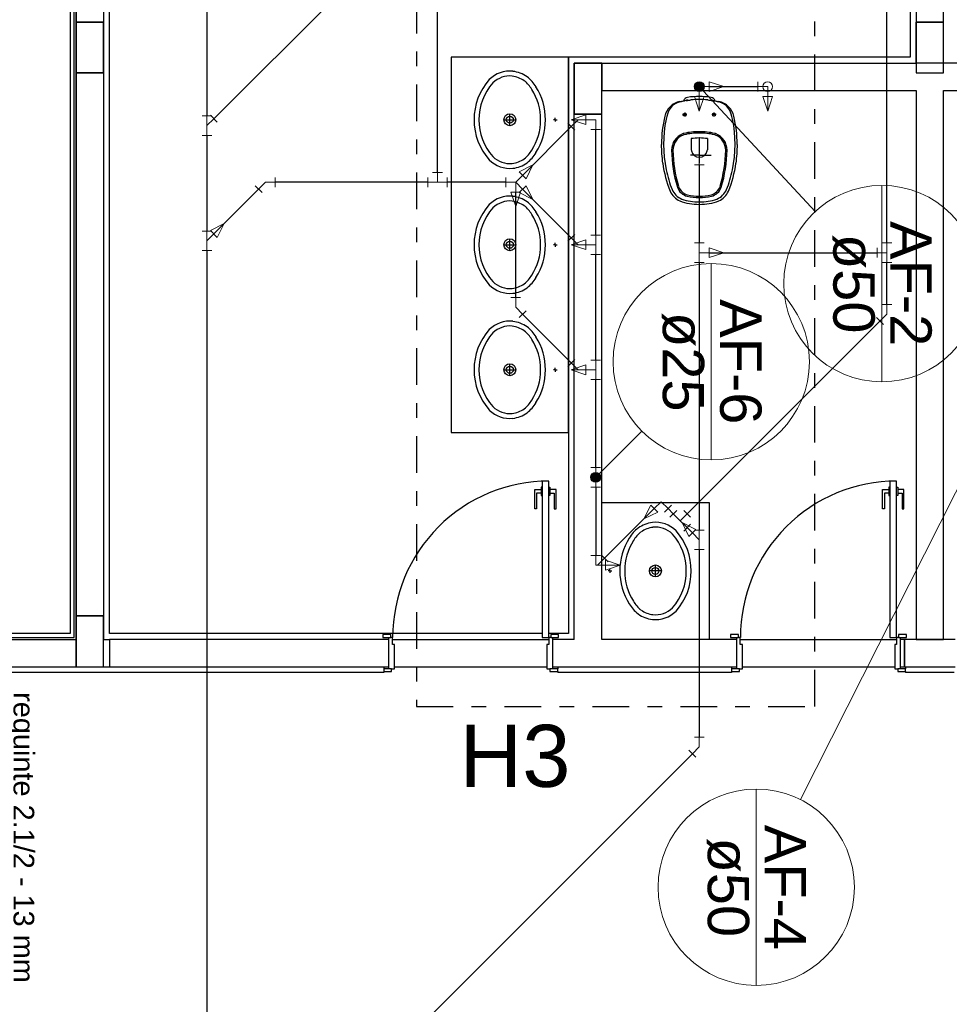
# Model space of a CAD drawing. Header units: millimetres. Extents: x 0 to 354, y 0 to 59.
# Tile 8 of 84: x 18.47 to 24.82, y 43.64 to 50.36. Entities that reach past the tile are written whole.
import ezdxf

# ---------------------------------------------------------------- set-up
doc = ezdxf.new("R2010")
doc.units = ezdxf.units.MM
doc.linetypes.add('DASHDOT', pattern=[1, 0.5, -0.25, 0, -0.25])
for name, color, linetype, lineweight in [('AF-Colunas', 152, 'Continuous', 30), ('AF-Conexões detalhe', 152, 'Continuous', 20), ('AF-Indicação coluna', 2, 'Continuous', 20), ('AF-Textos coluna', 2, 'Continuous', 20), ('AF-Tubos detalhe', 152, 'Continuous', 30), ('AP-Colunas', 196, 'Continuous', 30), ('CV-Conexões detalhe', 32, 'Continuous', 20), ('CV-Tubos detalhe', 32, 'Continuous', 30), ('DI-Detalhes', 1, 'Continuous', 30), ('HI-Textos conexão', 1, 'Continuous', 20), ('SIMBOLOS INT', 1, 'Continuous', 30), ('TQ-Conexões detalhe', 32, 'Continuous', 20), ('TQ-Tubos detalhe', 32, 'Continuous', 30)]:
    doc.layers.add(name, color=color, linetype=linetype, lineweight=lineweight)
doc.styles.add('Arial', font='arial.ttf')

msp = doc.modelspace()

# ---------------------------------------------------------------- linework, layer by layer
at = {"color": 1}
for p, q in [((19.044, 54.3922), (19.044, 46.1262)), ((18.844, 46.1392), (18.844, 54.1922)), ((18.857, 46.1262), (18.857, 54.2062)), ((24.59, 54.2062), (24.59, 50.3392)), ((24.777, 50.3392), (24.777, 54.2062)), ((18.817, 54.1662), (18.817, 46.1662)), ((18.857, 54.0462), (18.857, 50.3392)), ((19.084, 46.1662), (19.084, 51.4592)), ((24.55, 51.4592), (24.55, 50.0992)), ((19.044, 50.3392), (18.857, 50.3392)), ((18.857, 50.3392), (18.857, 49.9922)), ((18.857, 50.3392), (19.044, 50.3392)), ((19.044, 49.9922), (19.044, 50.3392)), ((24.777, 50.3392), (24.59, 50.3392)), ((24.59, 50.3392), (24.59, 49.9922)), ((24.59, 50.3392), (24.777, 50.3392)), ((24.59, 50.0592), (24.59, 50.3392)), ((24.777, 49.9922), (24.777, 50.3392)), ((24.55, 50.0992), (22.217, 50.0992)), ((22.217, 50.0992), (22.217, 46.1662)), ((22.444, 50.0592), (22.257, 50.0592)), ((22.257, 50.0592), (22.257, 49.7122)), ((22.257, 50.0592), (24.55, 50.0592)), ((22.257, 46.1662), (22.257, 50.0592)), ((22.444, 49.7122), (22.444, 50.0592)), ((22.444, 50.0592), (22.444, 49.8722)), ((24.55, 50.0592), (24.59, 50.0592)), ((26.924, 50.0592), (24.59, 50.0592)), ((18.857, 49.9922), (19.044, 49.9922)), ((18.857, 49.9922), (18.857, 46.2862)), ((19.044, 49.9922), (18.857, 49.9922)), ((24.59, 49.9922), (24.777, 49.9922)), ((22.444, 49.8722), (24.59, 49.8722)), ((24.59, 49.8722), (24.59, 46.1262)), ((24.777, 46.1262), (24.777, 49.8722)), ((24.777, 49.8722), (26.924, 49.8722)), ((22.257, 49.7122), (22.444, 49.7122)), ((22.444, 49.7122), (22.257, 49.7122)), ((22.444, 46.1262), (22.444, 49.7122)), ((22.084, 47.2062), (22.037, 47.2062)), ((22.037, 47.2062), (22.037, 46.1392)), ((22.084, 46.1392), (22.084, 47.2062)), ((24.457, 47.2062), (24.41, 47.2062)), ((24.41, 47.2062), (24.41, 46.1392)), ((24.457, 46.1392), (24.457, 47.2062)), ((21.988, 47.0182), (21.988, 47.1502)), ((21.988, 47.1502), (22.03, 47.1502)), ((22.03, 47.1232), (22, 47.1232)), ((22, 47.1232), (22, 47.0182)), ((22.037, 47.1652), (22.03, 47.1652)), ((22.03, 47.1652), (22.03, 47.1372)), ((22.03, 47.1372), (22.03, 47.1092)), ((22.084, 47.1652), (22.091, 47.1652)), ((22.091, 47.1652), (22.091, 47.1372)), ((22.133, 47.1502), (22.091, 47.1502)), ((22.091, 47.1372), (22.091, 47.1092)), ((22.091, 47.1232), (22.12, 47.1232)), ((22.12, 47.1232), (22.12, 47.0182)), ((22.133, 47.0182), (22.133, 47.1502)), ((24.361, 47.0182), (24.361, 47.1502)), ((24.361, 47.1502), (24.404, 47.1502)), ((24.404, 47.1232), (24.374, 47.1232)), ((24.374, 47.1232), (24.374, 47.0182)), ((24.41, 47.1652), (24.404, 47.1652)), ((24.404, 47.1652), (24.404, 47.1372)), ((24.404, 47.1372), (24.404, 47.1092)), ((24.457, 47.1652), (24.464, 47.1652)), ((24.464, 47.1652), (24.464, 47.1372)), ((24.506, 47.1502), (24.464, 47.1502)), ((24.464, 47.1372), (24.464, 47.1092)), ((24.464, 47.1232), (24.494, 47.1232)), ((24.494, 47.1232), (24.494, 47.0182)), ((24.506, 47.0182), (24.506, 47.1502)), ((22.03, 47.1092), (22.037, 47.1092)), ((22.091, 47.1092), (22.084, 47.1092)), ((24.404, 47.1092), (24.41, 47.1092)), ((24.464, 47.1092), (24.457, 47.1092)), ((22, 47.0182), (21.988, 47.0182)), ((22.12, 47.0182), (22.133, 47.0182)), ((24.374, 47.0182), (24.361, 47.0182)), ((24.494, 47.0182), (24.506, 47.0182)), ((19.044, 46.2862), (18.857, 46.2862)), ((18.857, 46.2862), (18.857, 45.9392)), ((18.857, 46.2862), (19.044, 46.2862)), ((19.044, 45.9392), (19.044, 46.2862)), ((18.817, 46.1662), (8.844, 46.1662)), ((8.844, 46.1392), (18.844, 46.1392)), ((13.39, 46.1262), (18.857, 46.1262)), ((18.857, 45.9392), (18.857, 46.1262)), ((19.044, 46.1262), (19.084, 46.1262)), ((22.037, 46.1662), (19.084, 46.1662)), ((19.084, 46.1262), (19.084, 45.9392)), ((20.99, 46.1262), (19.084, 46.1262)), ((21.004, 46.1592), (20.95, 46.1592)), ((20.95, 46.1592), (20.95, 46.1392)), ((20.95, 46.1392), (21.004, 46.1392)), ((20.99, 46.1392), (20.99, 45.9262)), ((21.004, 46.1392), (21.004, 46.1592)), ((21.017, 46.1392), (21.004, 46.1392)), ((21.017, 46.0922), (21.017, 46.1392)), ((21.017, 46.1262), (22.084, 46.1262)), ((22.037, 46.1392), (22.084, 46.1392)), ((22.217, 46.1662), (22.084, 46.1662)), ((22.097, 46.1392), (22.084, 46.1392)), ((22.084, 46.1392), (22.084, 46.0922)), ((22.097, 46.1592), (22.097, 46.1392)), ((22.15, 46.1592), (22.097, 46.1592)), ((22.097, 46.1392), (22.15, 46.1392)), ((22.11, 45.9262), (22.11, 46.1392)), ((22.257, 46.1262), (22.11, 46.1262)), ((22.15, 46.1392), (22.15, 46.1592)), ((22.257, 46.1262), (22.257, 46.1662)), ((23.364, 46.1262), (22.444, 46.1262)), ((23.377, 46.1592), (23.324, 46.1592)), ((23.324, 46.1592), (23.324, 46.1392)), ((23.324, 46.1392), (23.377, 46.1392)), ((23.364, 46.1392), (23.364, 45.9262)), ((23.377, 46.1392), (23.377, 46.1592)), ((23.39, 46.1392), (23.377, 46.1392)), ((23.39, 46.0922), (23.39, 46.1392)), ((23.39, 46.1262), (24.457, 46.1262)), ((24.41, 46.1392), (24.457, 46.1392)), ((24.47, 46.1392), (24.457, 46.1392)), ((24.457, 46.1392), (24.457, 46.0922)), ((24.47, 46.1592), (24.47, 46.1392)), ((24.524, 46.1592), (24.47, 46.1592)), ((24.47, 46.1392), (24.524, 46.1392)), ((24.484, 45.9262), (24.484, 46.1392)), ((24.51, 46.1262), (24.484, 46.1262)), ((24.857, 46.1262), (24.51, 46.1262)), ((24.51, 46.1262), (24.51, 45.9392)), ((24.51, 45.9392), (24.51, 46.1262)), ((24.524, 46.1392), (24.524, 46.1592)), ((24.59, 46.1262), (24.777, 46.1262)), ((21.03, 46.0922), (21.017, 46.0922)), ((21.03, 45.9262), (21.03, 46.0922)), ((22.084, 46.0922), (22.07, 46.0922)), ((22.07, 46.0922), (22.07, 45.9262)), ((23.404, 46.0922), (23.39, 46.0922)), ((23.404, 45.9262), (23.404, 46.0922)), ((24.457, 46.0922), (24.444, 46.0922)), ((24.444, 46.0922), (24.444, 45.9262)), ((13.39, 45.9392), (18.857, 45.9392)), ((18.857, 45.9392), (19.044, 45.9392)), ((19.044, 45.9392), (19.084, 45.9392)), ((19.084, 45.9392), (20.99, 45.9392)), ((20.957, 45.9392), (20.957, 45.9262)), ((21.01, 45.9262), (20.957, 45.9262)), ((20.957, 45.9262), (20.957, 45.9062)), ((20.957, 45.9062), (20.957, 45.8992)), ((20.957, 45.9062), (21.01, 45.9062)), ((21.01, 45.9062), (21.01, 45.9262)), ((21.01, 45.9262), (21.03, 45.9262)), ((21.03, 45.9392), (22.07, 45.9392)), ((22.07, 45.9262), (22.09, 45.9262)), ((22.144, 45.9262), (22.09, 45.9262)), ((22.09, 45.9262), (22.09, 45.9062)), ((22.09, 45.9062), (22.144, 45.9062)), ((22.11, 45.9392), (23.364, 45.9392)), ((22.144, 45.9392), (22.144, 45.9262)), ((22.144, 45.9062), (22.144, 45.9262)), ((22.144, 45.9062), (22.144, 45.8992)), ((23.33, 45.9392), (23.33, 45.9262)), ((23.384, 45.9262), (23.33, 45.9262)), ((23.33, 45.9262), (23.33, 45.9062)), ((23.33, 45.9062), (23.33, 45.8992)), ((23.33, 45.9062), (23.384, 45.9062)), ((23.384, 45.9062), (23.384, 45.9262)), ((23.384, 45.9262), (23.404, 45.9262)), ((23.404, 45.9392), (24.444, 45.9392)), ((24.444, 45.9262), (24.464, 45.9262)), ((24.517, 45.9262), (24.464, 45.9262)), ((24.464, 45.9262), (24.464, 45.9062)), ((24.464, 45.9062), (24.517, 45.9062)), ((24.484, 45.9392), (24.51, 45.9392)), ((24.51, 45.9392), (24.857, 45.9392)), ((24.517, 45.9392), (24.517, 45.9262)), ((24.517, 45.9062), (24.517, 45.9262)), ((24.517, 45.9062), (24.517, 45.8992)), ((20.957, 45.8992), (8.837, 45.8992)), ((23.33, 45.8992), (22.144, 45.8992)), ((24.85, 45.8992), (24.517, 45.8992))]:
    msp.add_line(p, q, dxfattribs=at)
for centre in [(22.084, 46.1402), (24.457, 46.1402)]:
    msp.add_arc(centre, 1.0667, 90.032, 180.032, dxfattribs=at)
at = {"layer": 'AF-Colunas', "linetype": 'Continuous', "const_width": 0.0333}
for points in [[(23.1103, 49.8822, 1), (23.1103, 49.9155, 1)], [(22.403, 47.2163, 1), (22.403, 47.2496, 1)]]:
    msp.add_lwpolyline(points, format="xyb", close=True, dxfattribs=at)
at = {"layer": 'AF-Colunas', "linetype": 'Continuous'}
for centre in [(23.1103, 49.8988), (22.403, 47.2329)]:
    msp.add_circle(centre, 0.0333, dxfattribs=at)
at = {"layer": 'AF-Conexões detalhe', "linetype": 'Continuous'}
for p, q in [((23.1103, 49.8988), (23.177, 49.8988)), ((23.1103, 49.8988), (23.1103, 49.7322)), ((23.177, 49.9322), (23.177, 49.8655)), ((23.177, 49.9322), (23.277, 49.8988)), ((23.177, 49.8655), (23.277, 49.8988)), ((23.5103, 49.9322), (23.5103, 49.8655)), ((23.577, 49.8988), (23.5103, 49.8988)), ((23.577, 49.8988), (23.577, 49.7322)), ((23.1436, 49.8322), (23.077, 49.8322)), ((23.077, 49.8322), (23.1103, 49.7322)), ((23.1436, 49.8322), (23.1103, 49.7322)), ((23.6103, 49.8322), (23.5436, 49.8322)), ((23.5436, 49.8322), (23.577, 49.7322)), ((23.6103, 49.8322), (23.577, 49.7322)), ((22.3363, 49.7063), (22.2363, 49.673)), ((22.403, 49.673), (22.2363, 49.673)), ((22.3363, 49.6397), (22.2363, 49.673)), ((22.3363, 49.7063), (22.3363, 49.6397)), ((22.403, 49.673), (22.403, 49.6063)), ((22.4363, 49.6063), (22.3696, 49.6063)), ((22.4363, 48.8863), (22.3696, 48.8863)), ((22.403, 48.8197), (22.403, 48.8863)), ((22.3363, 48.853), (22.2363, 48.8197)), ((22.403, 48.8197), (22.2363, 48.8197)), ((22.3363, 48.7863), (22.2363, 48.8197)), ((22.3363, 48.853), (22.3363, 48.7863)), ((22.403, 48.8197), (22.403, 48.753)), ((22.4363, 48.753), (22.3696, 48.753)), ((22.3363, 47.9995), (22.2363, 47.9662)), ((22.3363, 47.9995), (22.3363, 47.9329)), ((22.4363, 48.0329), (22.3696, 48.0329)), ((22.403, 47.9662), (22.403, 48.0329)), ((22.403, 47.9662), (22.2363, 47.9662)), ((22.3363, 47.9329), (22.2363, 47.9662)), ((22.403, 47.9662), (22.403, 47.8995)), ((22.4363, 47.8995), (22.3696, 47.8995)), ((22.4363, 47.2995), (22.3696, 47.2995)), ((22.403, 47.2329), (22.403, 47.2995)), ((22.403, 47.2329), (22.403, 47.1662)), ((22.4363, 47.1662), (22.3696, 47.1662)), ((22.4363, 46.6994), (22.3696, 46.6994)), ((22.403, 46.6327), (22.403, 46.6994)), ((22.4696, 46.6661), (22.4696, 46.5994)), ((22.4696, 46.6661), (22.5696, 46.6327)), ((22.403, 46.6327), (22.5696, 46.6327)), ((22.4696, 46.5994), (22.5696, 46.6327))]:
    msp.add_line(p, q, dxfattribs=at)
for centre in [(23.1103, 49.8988), (23.1103, 49.8988), (23.1103, 49.8988), (23.1103, 49.8988), (23.577, 49.8988), (23.577, 49.8988), (22.403, 47.2329), (22.403, 47.2329)]:
    msp.add_circle(centre, 0.0333, dxfattribs=at)
at = {"layer": 'AF-Indicação coluna'}
for p, q in [((23.1103, 49.8988), (23.9008, 49.0459)), ((26.2566, 49.8988), (23.8005, 45.0327)), ((24.3562, 49.2245), (24.3562, 47.8845)), ((23.1917, 48.6916), (23.1917, 47.3516)), ((22.403, 47.2329), (22.718, 47.5479)), ((23.4986, 45.1045), (23.4986, 43.7645))]:
    msp.add_line(p, q, dxfattribs=at)
for centre in [(24.3562, 48.5545), (23.1917, 48.0216), (23.4986, 44.4345)]:
    msp.add_circle(centre, 0.67, dxfattribs=at)
at = {"layer": 'AF-Tubos detalhe'}
for p, q in [((23.177, 49.8988), (23.5103, 49.8988)), ((22.403, 48.8863), (22.403, 49.6063)), ((22.403, 48.0329), (22.403, 48.753)), ((22.403, 47.2995), (22.403, 47.8995)), ((22.403, 47.1662), (22.403, 46.6994))]:
    msp.add_line(p, q, dxfattribs=at)
at = {"layer": 'AP-Colunas'}
for points in [[(22.217, 50.0992), (21.417, 50.0992), (21.417, 47.5392), (22.217, 47.5392), (22.217, 50.0992)], [(23.1773, 46.1262), (22.444, 46.1262), (22.444, 47.0595), (23.1773, 47.0595), (23.1773, 46.1262)]]:
    msp.add_lwpolyline(points, close=True, dxfattribs=at)
at = {"layer": 'CV-Conexões detalhe', "linetype": 'Continuous'}
for p, q in [((24.3232, 48.7985), (24.3232, 48.7318)), ((24.4232, 48.8318), (24.3566, 48.8318)), ((24.3899, 48.7651), (24.3899, 48.8318)), ((24.3899, 48.7651), (24.3232, 48.7651)), ((24.3899, 48.7651), (24.3899, 48.6985)), ((24.4232, 48.6985), (24.3566, 48.6985)), ((24.4232, 48.4126), (24.3566, 48.4126)), ((24.3899, 48.3459), (24.3899, 48.4126)), ((24.3663, 48.2752), (24.3192, 48.3224)), ((24.3899, 48.3459), (24.3428, 48.2988))]:
    msp.add_line(p, q, dxfattribs=at)
at = {"layer": 'CV-Tubos detalhe'}
for p, q in [((24.3899, 48.8318), (24.3899, 50.6726)), ((21.3236, 49.3131), (21.3236, 50.4726)), ((23.177, 48.7651), (24.3232, 48.7651)), ((24.3899, 48.4126), (24.3899, 48.6985)), ((23.027, 46.9831), (24.3428, 48.2988))]:
    msp.add_line(p, q, dxfattribs=at)
at = {"layer": 'DI-Detalhes', "color": 2, "linetype": 'DASHDOT', "ltscale": 0.5}
msp.add_lwpolyline([(21.1809, 50.5128), (21.1809, 45.6691), (23.8985, 45.6691), (23.8985, 50.5128), (21.1809, 50.5128)], close=True, dxfattribs=at)
at = {"layer": 'SIMBOLOS INT', "linetype": 'Continuous'}
for p, q in [((23.1233, 49.8989), (23.0973, 49.8989)), ((23.1103, 49.9119), (23.1103, 49.8859)), ((22.9773, 49.7979), (23.0223, 49.8069)), ((23.1983, 49.8069), (23.2433, 49.7979)), ((21.776, 49.673), (21.858, 49.673)), ((21.817, 49.632), (21.817, 49.713)), ((22.127, 49.673), (22.114, 49.673)), ((22.127, 49.673), (22.127, 49.686)), ((22.127, 49.673), (22.127, 49.66)), ((22.127, 49.673), (22.14, 49.673)), ((22.9953, 49.7079), (23.0223, 49.7079)), ((23.0103, 49.7219), (23.0103, 49.6949)), ((23.2253, 49.7079), (23.1983, 49.7079)), ((23.2103, 49.7219), (23.2103, 49.6949)), ((23.0553, 49.5439), (23.0553, 49.4669)), ((23.1103, 49.5919), (23.1103, 49.5819)), ((23.1103, 49.5489), (23.1103, 49.4179)), ((23.1653, 49.5439), (23.1653, 49.4669)), ((21.817, 48.7787), (21.817, 48.8597)), ((21.776, 48.8197), (21.858, 48.8197)), ((22.127, 48.8197), (22.114, 48.8197)), ((22.127, 48.8197), (22.127, 48.8327)), ((22.127, 48.8197), (22.127, 48.8067)), ((22.127, 48.8197), (22.14, 48.8197)), ((21.817, 47.9254), (21.817, 48.0064)), ((21.776, 47.9664), (21.858, 47.9664)), ((22.127, 47.9664), (22.114, 47.9664)), ((22.127, 47.9664), (22.127, 47.9794)), ((22.127, 47.9664), (22.127, 47.9534)), ((22.127, 47.9664), (22.14, 47.9664)), ((22.5006, 46.5934), (22.4876, 46.5934)), ((22.5006, 46.5934), (22.5006, 46.6064)), ((22.5006, 46.5934), (22.5006, 46.5804)), ((22.5006, 46.5934), (22.5136, 46.5934)), ((22.8516, 46.5934), (22.7696, 46.5934)), ((22.8106, 46.5524), (22.8106, 46.6334))]:
    msp.add_line(p, q, dxfattribs=at)
at = {"layer": 'SIMBOLOS INT'}
for q in [(23.0493, 49.4319), (23.1903, 49.4319), (23.1103, 49.3769)]:
    msp.add_line((23.1103, 49.4319), q, dxfattribs=at)
at = {"layer": 'SIMBOLOS INT', "linetype": 'Continuous'}
for centre, radius in [((21.817, 49.673), 0.0407), ((21.817, 49.673), 0.024), ((23.0103, 49.7079), 0.01), ((23.2103, 49.7079), 0.01), ((21.817, 48.8197), 0.0407), ((21.817, 48.8197), 0.024), ((21.817, 47.9664), 0.0407), ((21.817, 47.9664), 0.024), ((22.8106, 46.5934), 0.0407), ((22.8106, 46.5934), 0.024)]:
    msp.add_circle(centre, radius, dxfattribs=at)
for centre, radius, start, end in [((21.818, 49.803), 0.2023, 84.453, 134.382), ((21.812, 49.793), 0.2119, 54.523, 83.177), ((21.981, 49.676), 0.4079, 138.324, 180.484), ((21.818, 49.803), 0.169, 84.578, 134.002), ((21.812, 49.793), 0.1786, 54.805, 83.057), ((21.777, 49.767), 0.2212, 30.575, 51.253), ((21.777, 49.767), 0.2545, 30.725, 51.484), ((21.981, 49.676), 0.3746, 138.504, 180.484), ((21.651, 49.676), 0.3758, 359.5504, 32.828), ((21.651, 49.676), 0.4091, 359.5504, 32.738), ((23.0973, 49.3919), 0.4191, 100.909, 104.325), ((23.0373, 49.7879), 0.0381, 100.728, 157.436), ((23.0273, 49.7509), 0.0533, 95.148, 100.909), ((23.0263, 49.7889), 0.0186, 64.764, 102.555), ((23.0003, 50.0569), 0.2538, 275.14767, 281.9677), ((23.1133, 49.3139), 0.5183, 90.322, 99.205), ((23.0973, 49.3919), 0.4191, 88.177, 96.047), ((23.1233, 49.3919), 0.4191, 83.952, 91.823), ((23.1073, 49.3139), 0.5183, 80.795, 89.677), ((23.2203, 50.0569), 0.2538, 258.032, 264.852), ((23.1943, 49.7889), 0.0186, 77.445, 115.235), ((23.1833, 49.7879), 0.0381, 22.564, 79.271), ((23.1933, 49.7509), 0.0533, 79.09, 84.852), ((23.1233, 49.3919), 0.4191, 75.675, 79.09), ((23.0043, 49.6659), 0.1339, 134.594, 166.176), ((23.0973, 49.6439), 0.2158, 153.276, 170.951), ((23.0003, 49.6859), 0.1108, 102.232, 150.2), ((23.0033, 49.6689), 0.1311, 101.567, 135.171), ((23.0113, 49.6939), 0.1051, 99.531, 108.882), ((23.2093, 49.6939), 0.1051, 71.117, 80.469), ((23.2173, 49.6689), 0.1311, 44.828, 78.433), ((23.2203, 49.6859), 0.1108, 29.8, 77.768), ((23.2163, 49.6659), 0.1339, 13.824, 45.405), ((23.1233, 49.6439), 0.2158, 9.049, 26.724), ((21.981, 49.67), 0.4079, 179.516, 221.676), ((21.981, 49.67), 0.3746, 179.516, 221.496), ((21.651, 49.67), 0.3758, 327.172, 0.4496), ((21.651, 49.67), 0.4091, 327.262, 0.4496), ((23.7213, 49.4979), 0.8698, 166.693, 179.591), ((23.7253, 49.5059), 0.8592, 168.471, 191.749), ((22.4953, 49.5059), 0.8592, 348.2507, 11.529), ((22.4993, 49.4979), 0.8698, 0.4091, 13.307), ((23.0423, 49.4649), 0.1211, 112.531, 180.215), ((23.0423, 49.4649), 0.1118, 112.531, 180.187), ((23.0193, 49.5189), 0.0627, 103.585, 112.531), ((23.0193, 49.5189), 0.0533, 103.585, 112.531), ((23.1063, 49.1599), 0.4317, 89.466, 103.585), ((23.1063, 49.1599), 0.4224, 89.466, 103.585), ((23.1113, 49.2119), 0.3367, 90.206, 99.552), ((23.1143, 49.1599), 0.4317, 76.415, 90.533), ((23.1143, 49.1599), 0.4224, 76.415, 90.533), ((23.1093, 49.2119), 0.3367, 80.448, 89.793), ((23.2013, 49.5189), 0.0533, 67.469, 76.415), ((23.2013, 49.5189), 0.0627, 67.469, 76.415), ((23.1783, 49.4649), 0.1118, 359.8127, 67.469), ((23.1783, 49.4649), 0.1211, 359.7847, 67.469), ((21.777, 49.579), 0.2212, 308.7471, 329.425), ((23.7173, 49.5029), 0.8667, 179.924, 188.416), ((23.8373, 49.4789), 0.9163, 180.905, 196.827), ((23.8373, 49.4789), 0.907, 180.909, 196.815), ((22.3833, 49.4789), 0.907, 343.1847, 359.0907), ((22.3833, 49.4789), 0.9163, 343.1727, 359.0947), ((22.5033, 49.5029), 0.8667, 351.5837, 0.0753), ((21.818, 49.543), 0.2023, 225.618, 275.54801), ((21.818, 49.543), 0.169, 225.998, 275.42199), ((21.812, 49.552), 0.1786, 276.94299, 305.195), ((21.777, 49.579), 0.2545, 308.516, 329.275), ((21.812, 49.552), 0.2119, 276.82294, 305.477), ((23.6133, 49.4749), 0.7591, 187.447, 202.375), ((23.7073, 49.4979), 0.8396, 191.49, 201.074), ((22.5133, 49.4979), 0.8396, 338.9257, 348.5097), ((22.6073, 49.4749), 0.7591, 337.6247, 352.5527), ((23.0393, 49.2479), 0.1261, 203.861, 247.296), ((23.0503, 49.2439), 0.0952, 199.084, 256.642), ((23.0503, 49.2439), 0.0859, 199.203, 256.685), ((23.1703, 49.2439), 0.0859, 283.3147, 340.7967), ((23.1703, 49.2439), 0.0952, 283.3577, 340.9157), ((23.1813, 49.2479), 0.1261, 292.7037, 336.1387), ((21.818, 48.9497), 0.2023, 84.453, 134.382), ((21.812, 48.9397), 0.2119, 54.523, 83.177), ((22.9603, 49.2059), 0.0533, 202.375, 206.053), ((23.0313, 49.2389), 0.1312, 204.091, 245.766), ((23.1063, 49.4819), 0.3694, 251.696, 270.62068), ((23.1053, 49.4589), 0.3168, 255.832, 270.87167), ((23.1053, 49.4589), 0.3075, 255.819, 270.87167), ((23.1143, 49.4819), 0.3694, 269.379, 288.3037), ((23.1153, 49.4589), 0.3168, 269.128, 284.1677), ((23.1153, 49.4589), 0.3075, 269.128, 284.1807), ((23.1893, 49.2389), 0.1312, 294.2337, 335.9087), ((23.2603, 49.2059), 0.0533, 333.9467, 337.6247), ((21.981, 48.8227), 0.4079, 138.324, 180.484), ((21.981, 48.8227), 0.3746, 138.504, 180.484), ((21.818, 48.9497), 0.169, 84.578, 134.002), ((21.812, 48.9397), 0.1786, 54.805, 83.057), ((21.777, 48.9137), 0.2212, 30.575, 51.253), ((21.777, 48.9137), 0.2545, 30.725, 51.484), ((23.1053, 49.4509), 0.3554, 248.807, 270.78468), ((23.1153, 49.4509), 0.3554, 269.215, 291.1927), ((21.651, 48.8227), 0.3758, 359.5504, 32.828), ((21.651, 48.8227), 0.4091, 359.5504, 32.738), ((21.981, 48.8167), 0.4079, 179.516, 221.676), ((21.981, 48.8167), 0.3746, 179.516, 221.496), ((21.651, 48.8167), 0.3758, 327.172, 0.4496), ((21.651, 48.8167), 0.4091, 327.262, 0.4496), ((21.777, 48.7257), 0.2212, 308.7471, 329.425), ((21.777, 48.7257), 0.2545, 308.516, 329.275), ((21.818, 48.6897), 0.2023, 225.618, 275.54801), ((21.818, 48.6897), 0.169, 225.998, 275.42199), ((21.812, 48.6987), 0.1786, 276.94299, 305.195), ((21.812, 48.6987), 0.2119, 276.82294, 305.477), ((21.818, 48.0964), 0.2023, 84.453, 134.382), ((21.818, 48.0964), 0.169, 84.578, 134.002), ((21.812, 48.0864), 0.1786, 54.805, 83.057), ((21.812, 48.0864), 0.2119, 54.523, 83.177), ((21.777, 48.0604), 0.2545, 30.725, 51.484), ((21.981, 47.9694), 0.4079, 138.324, 180.484), ((21.981, 47.9694), 0.3746, 138.504, 180.484), ((21.777, 48.0604), 0.2212, 30.575, 51.253), ((21.651, 47.9694), 0.4091, 359.5504, 32.738), ((21.651, 47.9694), 0.3758, 359.5504, 32.828), ((21.981, 47.9634), 0.4079, 179.516, 221.676), ((21.981, 47.9634), 0.3746, 179.516, 221.496), ((21.651, 47.9634), 0.3758, 327.172, 0.4496), ((21.651, 47.9634), 0.4091, 327.262, 0.4496), ((21.777, 47.8724), 0.2212, 308.7471, 329.425), ((21.777, 47.8724), 0.2545, 308.516, 329.275), ((21.818, 47.8364), 0.2023, 225.618, 275.54801), ((21.818, 47.8364), 0.169, 225.998, 275.42199), ((21.812, 47.8454), 0.1786, 276.94299, 305.195), ((21.812, 47.8454), 0.2119, 276.82294, 305.477), ((22.8156, 46.7134), 0.2119, 96.823, 125.477), ((22.8096, 46.7234), 0.2023, 45.618, 95.548), ((22.8506, 46.6874), 0.2545, 128.516, 149.275), ((22.8506, 46.6874), 0.2212, 128.747, 149.424), ((22.8156, 46.7134), 0.1786, 96.943, 125.195), ((22.8096, 46.7234), 0.169, 45.998, 95.422), ((22.6466, 46.5964), 0.3746, 359.516, 41.496), ((22.6466, 46.5964), 0.4079, 359.516, 41.676), ((22.9766, 46.5964), 0.4091, 147.262, 180.45), ((22.9766, 46.5964), 0.3758, 147.172, 180.45), ((22.9766, 46.5904), 0.4091, 179.55, 212.738), ((22.9766, 46.5904), 0.3758, 179.55, 212.828), ((22.6466, 46.5904), 0.3746, 318.504, 0.484), ((22.6466, 46.5904), 0.4079, 318.324, 0.484), ((22.8506, 46.4994), 0.2212, 210.575, 231.253), ((22.8506, 46.4994), 0.2545, 210.725, 231.484), ((22.8156, 46.4724), 0.1786, 234.805, 263.057), ((22.8096, 46.4634), 0.2023, 264.452, 314.382), ((22.8096, 46.4634), 0.169, 264.578, 314.002), ((22.8156, 46.4724), 0.2119, 234.523, 263.177)]:
    msp.add_arc(centre, radius, start, end, dxfattribs=at)
at = {"layer": 'SIMBOLOS INT'}
for centre, radius, start, end in [((23.0823, 49.4669), 0.0267, 180, 193.116), ((23.1383, 49.4669), 0.0267, 346.8837, 359.9997), ((23.1093, 49.4729), 0.055, 193.116, 270.43867), ((23.1113, 49.4729), 0.055, 269.561, 346.8837)]:
    msp.add_arc(centre, radius, start, end, dxfattribs=at)
at = {"layer": 'TQ-Conexões detalhe', "linetype": 'Continuous'}
for p, q in [((19.783, 49.6995), (19.7163, 49.6995)), ((19.7496, 49.6329), (19.7496, 49.6995)), ((19.7496, 49.6329), (19.7968, 49.68)), ((19.7732, 49.7036), (19.8204, 49.6564)), ((22.2836, 49.6731), (22.2365, 49.626)), ((19.7496, 49.6329), (19.7496, 49.5662)), ((22.2601, 49.6024), (22.2129, 49.6496)), ((19.783, 49.5662), (19.7163, 49.5662)), ((23.1103, 49.4318), (23.1103, 49.3651)), ((21.8805, 49.3172), (21.9748, 49.3643)), ((21.9277, 49.27), (21.9748, 49.3643)), ((23.1436, 49.3651), (23.077, 49.3651)), ((20.2163, 49.2798), (20.2163, 49.2131)), ((21.257, 49.2798), (21.257, 49.2131)), ((21.357, 49.3131), (21.2903, 49.3131)), ((21.3236, 49.2465), (21.3236, 49.3131)), ((21.3903, 49.2798), (21.3903, 49.2131)), ((21.7903, 49.2798), (21.7903, 49.2131)), ((21.857, 49.2465), (21.9041, 49.2936)), ((21.8805, 49.3172), (21.9277, 49.27)), ((20.1261, 49.1758), (20.0789, 49.2229)), ((20.1496, 49.2465), (20.1025, 49.1993)), ((20.1496, 49.2465), (20.2163, 49.2465)), ((21.3236, 49.2465), (21.257, 49.2465)), ((21.3236, 49.2465), (21.3903, 49.2465)), ((21.857, 49.2465), (21.7903, 49.2465)), ((21.857, 49.2465), (21.9041, 49.1993)), ((21.857, 49.2465), (21.857, 49.1798)), ((21.9277, 49.2229), (21.8805, 49.1758)), ((21.9277, 49.2229), (21.9748, 49.1286)), ((21.8903, 49.1798), (21.8236, 49.1798)), ((21.8236, 49.1798), (21.857, 49.0798)), ((21.8903, 49.1798), (21.857, 49.0798)), ((21.8805, 49.1758), (21.9748, 49.1286)), ((19.7732, 48.9172), (19.8675, 48.9643)), ((19.8204, 48.87), (19.8675, 48.9643)), ((19.783, 48.9131), (19.7163, 48.9131)), ((19.7496, 48.8465), (19.7496, 48.9131)), ((19.7496, 48.8465), (19.7968, 48.8936)), ((19.7732, 48.9172), (19.8204, 48.87)), ((22.2129, 48.8434), (22.2601, 48.8905)), ((22.2836, 48.8198), (22.2365, 48.8669)), ((19.7496, 48.8465), (19.7496, 48.7798)), ((23.1436, 48.8318), (23.077, 48.8318)), ((23.1103, 48.7651), (23.1103, 48.8318)), ((23.177, 48.7985), (23.177, 48.7318)), ((23.177, 48.7985), (23.277, 48.7651)), ((19.783, 48.7798), (19.7163, 48.7798)), ((23.1103, 48.7651), (23.177, 48.7651)), ((23.1103, 48.7651), (23.1103, 48.6985)), ((23.177, 48.7318), (23.277, 48.7651)), ((23.1436, 48.6985), (23.077, 48.6985)), ((21.8903, 48.4595), (21.8236, 48.4595)), ((21.857, 48.3929), (21.857, 48.4595)), ((21.857, 48.3929), (21.9041, 48.3457)), ((21.9277, 48.3693), (21.8805, 48.3222)), ((22.2129, 47.9898), (22.2601, 48.0369)), ((22.2836, 47.9662), (22.2365, 48.0133)), ((22.8496, 47.0662), (22.8025, 47.0191)), ((22.8496, 47.0662), (22.8968, 47.0191)), ((22.7789, 47.0426), (22.7318, 46.9483)), ((22.8261, 46.9955), (22.7318, 46.9483)), ((22.8261, 46.9955), (22.7789, 47.0426)), ((22.9204, 47.0426), (22.8732, 46.9955)), ((22.9092, 46.9595), (22.9563, 47.0066)), ((22.9799, 46.9359), (22.9328, 46.9831)), ((22.9799, 46.9359), (23.027, 46.9831)), ((23.0035, 47.0066), (23.0506, 46.9595)), ((22.9799, 46.9359), (23.027, 46.8888)), ((23.0396, 46.8291), (22.9925, 46.9234)), ((23.0867, 46.8762), (22.9925, 46.9234)), ((23.0506, 46.9124), (23.0035, 46.8652)), ((23.0396, 46.8291), (23.0867, 46.8762)), ((23.1103, 46.8055), (23.0632, 46.8527)), ((23.1436, 46.8722), (23.077, 46.8722)), ((23.1103, 46.8055), (23.1103, 46.8722)), ((23.1103, 46.8055), (23.1103, 46.7389)), ((23.1436, 46.7389), (23.077, 46.7389)), ((22.4163, 46.6329), (22.4634, 46.68)), ((22.4399, 46.7036), (22.487, 46.6564)), ((23.1436, 45.4599), (23.077, 45.4599)), ((23.1103, 45.3933), (23.1103, 45.4599)), ((23.0867, 45.3226), (23.0396, 45.3697)), ((23.1103, 45.3933), (23.0632, 45.3461))]:
    msp.add_line(p, q, dxfattribs=at)
at = {"layer": 'TQ-Tubos detalhe'}
for p, q in [((21.7492, 51.6324), (19.7968, 49.68)), ((19.7496, 50.9522), (19.7496, 49.6995)), ((22.2365, 49.626), (21.9041, 49.2936)), ((19.7496, 49.5662), (19.7496, 48.9131)), ((23.1103, 49.3651), (23.1103, 48.8318)), ((20.1025, 49.1993), (19.7968, 48.8936)), ((21.257, 49.2465), (20.2163, 49.2465)), ((21.7903, 49.2465), (21.3903, 49.2465)), ((22.2365, 48.8669), (21.9041, 49.1993)), ((21.857, 48.4595), (21.857, 49.1798)), ((19.7496, 48.7798), (19.7496, 42.5565)), ((23.1103, 48.6985), (23.1103, 46.8722)), ((22.2365, 48.0133), (21.9041, 48.3457)), ((22.4634, 46.68), (22.8025, 47.0191)), ((22.8968, 47.0191), (22.9328, 46.9831)), ((23.027, 46.8888), (23.0632, 46.8527)), ((23.1103, 46.7389), (23.1103, 45.4599)), ((23.0632, 45.3461), (20.2736, 42.5565))]:
    msp.add_line(p, q, dxfattribs=at)

# ---------------------------------------------------------------- texts
at = {"layer": 'AF-Textos coluna', "char_height": 0.2824, "attachment_point": 8, "rotation": 270, "line_spacing_factor": 0.798, "style": 'Arial'}
for s, insert, width in [('AF-2', (24.4132, 48.5542), 1.35552), ('ø50', (24.0172, 48.5542), 1.01664), ('AF-6', (23.2482, 48.0212), 1.35552), ('ø25', (22.8532, 48.0212), 1.01664), ('AF-4', (23.5551, 44.4342), 1.35552), ('ø50', (23.1601, 44.4342), 1.01664)]:
    msp.add_mtext(s, dxfattribs=dict(at, insert=insert, width=width))
at = {"layer": 'DI-Detalhes', "color": 2, "insert": (21.8525, 45.1135), "char_height": 0.4236, "width": 1.01664, "attachment_point": 8, "line_spacing_factor": 0.798, "style": 'Arial'}
msp.add_mtext('H3', dxfattribs=at)
at = {"layer": 'HI-Textos conexão', "insert": (18.387, 45.7662), "char_height": 0.1412, "width": 3.72768, "attachment_point": 7, "rotation": 270, "line_spacing_factor": 0.798, "style": 'Arial'}
msp.add_mtext('requinte 2.1/2 - 13 mm', dxfattribs=at)

doc.saveas('drawing.dxf')
